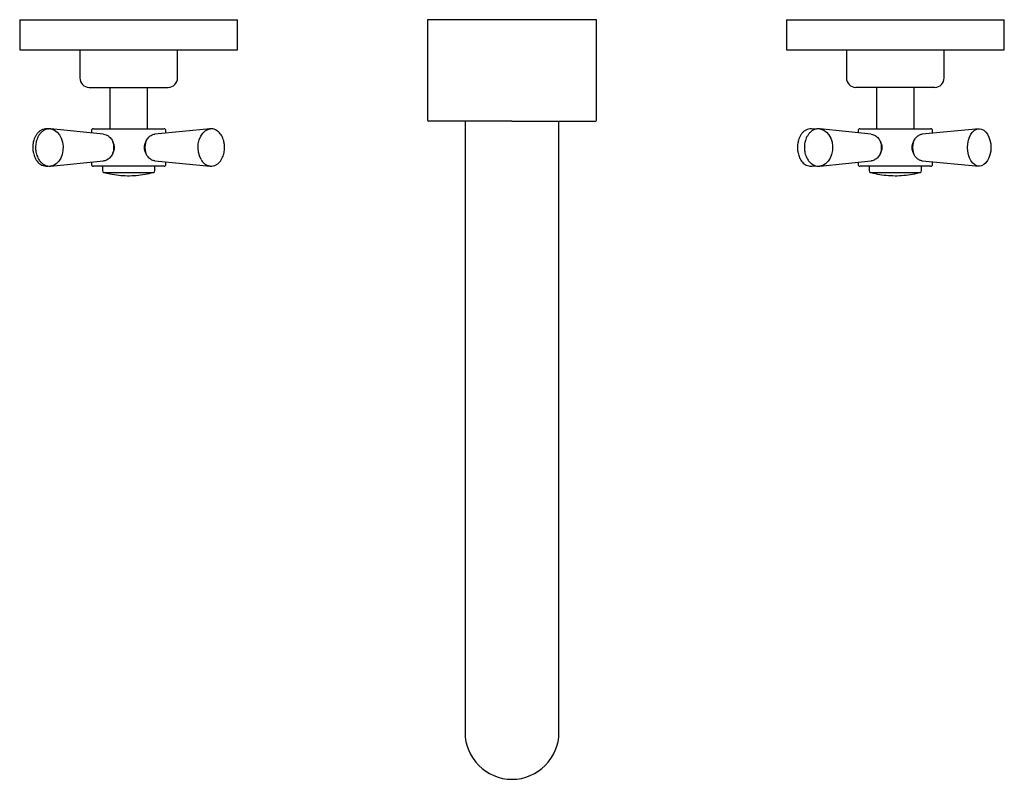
# Model space of a CAD drawing. Header units: millimetres. Extents: x 3794.894 to 3795.156, y 1947.27 to 1947.472.
import ezdxf

# ---------------------------------------------------------------- set-up
doc = ezdxf.new("R2010")
doc.units = ezdxf.units.MM
doc.layers.add('SANINDUSA', color=3, linetype='Continuous')

msp = doc.modelspace()

# ---------------------------------------------------------------- linework, layer by layer
at = {"layer": 'SANINDUSA'}
for p, q in [((3794.893970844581, 1947.472332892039), (3794.893970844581, 1947.464332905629)), ((3794.893970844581, 1947.472332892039), (3794.951970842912, 1947.472332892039)), ((3794.951970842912, 1947.464332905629), (3794.951970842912, 1947.472332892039)), ((3795.002470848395, 1947.472332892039), (3795.002470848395, 1947.445582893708)), ((3795.047470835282, 1947.472332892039), (3795.002470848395, 1947.472332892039)), ((3795.047470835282, 1947.445582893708), (3795.047470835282, 1947.472332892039)), ((3795.097970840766, 1947.472332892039), (3795.097970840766, 1947.464332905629)), ((3795.097970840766, 1947.472332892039), (3795.155970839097, 1947.472332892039)), ((3795.155970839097, 1947.464332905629), (3795.155970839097, 1947.472332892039)), ((3794.893970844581, 1947.464332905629), (3794.951970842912, 1947.464332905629)), ((3794.909970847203, 1947.464332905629), (3794.909970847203, 1947.456832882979)), ((3794.935970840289, 1947.456832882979), (3794.935970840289, 1947.464332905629)), ((3795.097970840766, 1947.464332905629), (3795.155970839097, 1947.464332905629)), ((3795.113970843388, 1947.464332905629), (3795.113970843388, 1947.456832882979)), ((3795.139970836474, 1947.456832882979), (3795.139970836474, 1947.464332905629)), ((3794.917970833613, 1947.454332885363), (3794.917970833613, 1947.443352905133)), ((3794.927970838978, 1947.443352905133), (3794.927970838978, 1947.454332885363)), ((3795.121970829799, 1947.454332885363), (3795.121970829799, 1947.443352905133)), ((3795.131970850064, 1947.443352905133), (3795.131970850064, 1947.454332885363)), ((3795.012470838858, 1947.445332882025), (3795.012470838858, 1947.340332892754)), ((3795.037470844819, 1947.340332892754), (3795.037470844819, 1947.445332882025)), ((3794.901553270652, 1947.443282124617), (3794.901294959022, 1947.443306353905)), ((3794.916305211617, 1947.441924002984), (3794.902185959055, 1947.443304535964)), ((3794.902185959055, 1947.443304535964), (3794.902287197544, 1947.443292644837)), ((3794.913070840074, 1947.442852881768), (3794.913070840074, 1947.442240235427)), ((3794.944646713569, 1947.443306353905), (3794.92994105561, 1947.441925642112)), ((3794.932870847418, 1947.442200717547), (3794.932870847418, 1947.442852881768)), ((3794.944321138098, 1947.443253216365), (3794.944646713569, 1947.443306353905)), ((3795.105850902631, 1947.443198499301), (3795.104656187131, 1947.443307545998)), ((3795.120538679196, 1947.441922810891), (3795.106873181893, 1947.443302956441)), ((3795.106873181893, 1947.443302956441), (3795.10695886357, 1947.44329294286)), ((3795.117070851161, 1947.442852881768), (3795.117070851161, 1947.442273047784)), ((3795.149285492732, 1947.443307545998), (3795.134156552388, 1947.441926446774)), ((3795.136870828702, 1947.442174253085), (3795.136870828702, 1947.442852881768)), ((3794.901294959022, 1947.433399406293), (3794.901561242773, 1947.433424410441)), ((3794.902185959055, 1947.433401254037), (3794.916297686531, 1947.434781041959)), ((3794.902528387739, 1947.433457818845), (3794.902185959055, 1947.433401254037)), ((3794.913070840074, 1947.434465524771), (3794.913070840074, 1947.43385287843)), ((3794.915970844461, 1947.433352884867), (3794.915970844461, 1947.432220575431)), ((3794.929933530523, 1947.434780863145), (3794.944646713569, 1947.433399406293)), ((3794.929970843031, 1947.432220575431), (3794.929970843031, 1947.433352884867)), ((3794.932870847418, 1947.43385287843), (3794.932870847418, 1947.434505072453)), ((3794.944646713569, 1947.433399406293), (3794.944486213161, 1947.433419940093)), ((3795.104656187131, 1947.433398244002), (3795.105826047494, 1947.433505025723)), ((3795.106873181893, 1947.433402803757), (3795.120530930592, 1947.434782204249)), ((3795.107232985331, 1947.433463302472), (3795.106873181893, 1947.433402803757)), ((3795.117070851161, 1947.434432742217), (3795.117070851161, 1947.43385287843)), ((3795.119970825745, 1947.433352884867), (3795.119970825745, 1947.432220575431)), ((3795.133970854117, 1947.432220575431), (3795.133970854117, 1947.433352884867)), ((3795.134149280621, 1947.434779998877), (3795.149285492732, 1947.433398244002)), ((3795.136870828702, 1947.43385287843), (3795.136870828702, 1947.434531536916)), ((3795.149285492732, 1947.433398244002), (3795.149126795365, 1947.433418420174)), ((3794.916339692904, 1947.431738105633), (3794.929601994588, 1947.431738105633)), ((3795.12033968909, 1947.431738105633), (3795.133601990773, 1947.431738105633)), ((3795.012470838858, 1947.340332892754), (3795.012470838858, 1947.282832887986)), ((3795.037470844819, 1947.282832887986), (3795.037470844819, 1947.340332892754))]:
    msp.add_line(p, q, dxfattribs=at)
at = {"layer": 'SANINDUSA', "flags": 128}
for points in [[(3794.902287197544, 1947.443292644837), (3794.902485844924, 1947.443257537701), (3794.903259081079, 1947.442964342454), (3794.903965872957, 1947.442439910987), (3794.904570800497, 1947.441710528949), (3794.905043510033, 1947.440812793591), (3794.905360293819, 1947.439791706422), (3794.905505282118, 1947.438698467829), (3794.905471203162, 1947.437587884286), (3794.905259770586, 1947.436515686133), (3794.904881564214, 1947.435535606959), (3794.904355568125, 1947.434696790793), (3794.903708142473, 1947.434041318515), (3794.90297177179, 1947.433602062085), (3794.902528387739, 1947.433457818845)], [(3794.942234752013, 1947.435163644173), (3794.941809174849, 1947.436090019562), (3794.941537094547, 1947.437129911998), (3794.941432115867, 1947.43823110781), (3794.941499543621, 1947.439338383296), (3794.941735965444, 1947.440396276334), (3794.942129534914, 1947.441351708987), (3794.942660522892, 1947.442156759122), (3794.943302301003, 1947.442771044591), (3794.94402268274, 1947.443163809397), (3794.944321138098, 1947.443253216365)], [(3795.10695886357, 1947.44329294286), (3795.107165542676, 1947.443257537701), (3795.107960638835, 1947.442964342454), (3795.108687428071, 1947.442439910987), (3795.109309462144, 1947.441710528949), (3795.109795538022, 1947.440812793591), (3795.110121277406, 1947.439791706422), (3795.110270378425, 1947.438698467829), (3795.110235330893, 1947.437587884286), (3795.110017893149, 1947.436515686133), (3795.109629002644, 1947.435535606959), (3795.109088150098, 1947.434696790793), (3795.10842242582, 1947.434041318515), (3795.107665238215, 1947.433602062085), (3795.107232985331, 1947.433463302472)]]:
    msp.add_lwpolyline(points, dxfattribs=at)
at = {"layer": 'SANINDUSA'}
for centre, radius, start, end in [((3794.912470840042, 1947.456832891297), 0.0025, 180, 270), ((3794.933470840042, 1947.456832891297), 0.0025, 270, 0), ((3795.116470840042, 1947.456832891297), 0.0025, 180, 270), ((3795.137470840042, 1947.456832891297), 0.0025, 270, 0), ((3794.913570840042, 1947.442852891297), 0.0005000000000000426, 90, 180), ((3794.932370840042, 1947.442852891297), 0.0004999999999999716, 0, 90), ((3795.002720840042, 1947.445582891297), 0.0002499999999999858, 180, 270), ((3795.047220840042, 1947.445582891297), 0.0002499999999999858, 270, 0), ((3795.117570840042, 1947.442852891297), 0.0004999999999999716, 90, 180), ((3795.136370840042, 1947.442852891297), 0.0004999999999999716, 0, 90), ((3794.914254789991, 1947.438352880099), 0.004784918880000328, 341.5861238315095, 18.4138761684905), ((3794.932238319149, 1947.438352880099), 0.004969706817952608, 162.293956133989, 197.706043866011), ((3795.118655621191, 1947.438352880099), 0.004661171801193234, 341.0789525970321, 18.92104740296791), ((3795.136660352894, 1947.438352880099), 0.005123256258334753, 162.8413625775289, 197.1586374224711), ((3794.913570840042, 1947.433852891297), 0.0004999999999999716, 180, 270), ((3794.932370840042, 1947.433852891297), 0.0004999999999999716, 270, 0), ((3794.945160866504, 1947.436616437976), 0.003266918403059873, 206.4040522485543, 258.0820564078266), ((3795.117570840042, 1947.433852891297), 0.0004999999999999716, 180, 270), ((3795.136370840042, 1947.433852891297), 0.0004999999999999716, 270, 0), ((3794.916470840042, 1947.432220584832), 0.0005000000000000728, 180, 254.7929265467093), ((3794.929470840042, 1947.432220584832), 0.0005000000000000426, 285.2070734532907, 0), ((3795.120470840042, 1947.432220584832), 0.0004999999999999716, 180, 254.7929265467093), ((3795.133470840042, 1947.432220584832), 0.0004999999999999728, 285.2070734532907, 0), ((3795.024970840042, 1947.282832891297), 0.0125, 180, 270), ((3795.024970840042, 1947.282832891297), 0.0125, 270, 0)]:
    msp.add_arc(centre, radius, start, end, dxfattribs=at)
msp.add_ellipse((3795.149285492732, 1947.438352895), major_axis=(0, -0.004954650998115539), ratio=0.6303300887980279, dxfattribs=at)
for points, knots in [([(3794.912470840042, 1947.454332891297), (3794.912470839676, 1947.454332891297), (3794.913577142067, 1947.454332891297), (3794.917515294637, 1947.454332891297), (3794.920186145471, 1947.454332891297), (3794.922970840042, 1947.454332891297)], [0, 0, 0, 0, 0.5, 0.5, 1, 1, 1, 1]), ([(3794.922970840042, 1947.454332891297), (3794.925755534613, 1947.454332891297), (3794.928426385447, 1947.454332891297), (3794.932364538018, 1947.454332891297), (3794.933470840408, 1947.454332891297), (3794.933470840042, 1947.454332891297)], [0, 0, 0, 0, 0.5, 0.5, 1, 1, 1, 1]), ([(3795.126970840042, 1947.454332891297), (3795.126877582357, 1947.454332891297), (3795.126691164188, 1947.454332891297), (3795.126411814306, 1947.454332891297), (3795.126132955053, 1947.454332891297), (3795.125854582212, 1947.454332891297), (3795.125407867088, 1947.454332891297), (3795.124795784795, 1947.454332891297), (3795.123995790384, 1947.454332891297), (3795.123182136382, 1947.454332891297), (3795.122340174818, 1947.454332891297), (3795.121494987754, 1947.454332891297), (3795.120646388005, 1947.454332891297), (3795.119819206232, 1947.454332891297), (3795.119033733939, 1947.454332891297), (3795.118312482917, 1947.454332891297), (3795.117679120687, 1947.454332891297), (3795.11724601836, 1947.454332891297), (3795.116964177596, 1947.454332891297), (3795.116786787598, 1947.454332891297), (3795.116646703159, 1947.454332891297), (3795.116546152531, 1947.454332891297), (3795.116482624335, 1947.454332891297), (3795.116474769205, 1947.454332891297), (3795.116470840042, 1947.454332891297)], [0, 0, 0, 0, 0.01696777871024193, 0.03391787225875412, 0.05086229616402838, 0.06781307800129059, 0.08478223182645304, 0.1327228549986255, 0.1807025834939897, 0.2347362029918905, 0.2888058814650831, 0.3476402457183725, 0.4096958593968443, 0.4749256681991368, 0.5432113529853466, 0.6143534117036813, 0.6880645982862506, 0.7639684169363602, 0.802788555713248, 0.8416402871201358, 0.8810605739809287, 0.9205129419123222, 0.9602403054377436, 1, 1, 1, 1]), ([(3795.137470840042, 1947.454332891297), (3795.137469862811, 1947.454332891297), (3795.137467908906, 1947.454332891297), (3795.137452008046, 1947.454332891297), (3795.137426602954, 1947.454332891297), (3795.137379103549, 1947.454332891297), (3795.137294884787, 1947.454332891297), (3795.137155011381, 1947.454332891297), (3795.136977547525, 1947.454332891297), (3795.136695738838, 1947.454332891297), (3795.136262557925, 1947.454332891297), (3795.135629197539, 1947.454332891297), (3795.134907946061, 1947.454332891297), (3795.134122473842, 1947.454332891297), (3795.133295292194, 1947.454332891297), (3795.132446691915, 1947.454332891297), (3795.131601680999, 1947.454332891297), (3795.130759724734, 1947.454332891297), (3795.129946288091, 1947.454332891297), (3795.129146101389, 1947.454332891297), (3795.128472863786, 1947.454332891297), (3795.127902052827, 1947.454332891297), (3795.127436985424, 1947.454332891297), (3795.12712630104, 1947.454332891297), (3795.126970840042, 1947.454332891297)], [0, 0, 0, 0, 0.01987167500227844, 0.03973203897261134, 0.05960048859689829, 0.07949639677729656, 0.118916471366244, 0.1583686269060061, 0.1971885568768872, 0.2360400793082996, 0.3119434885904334, 0.3856542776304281, 0.4567959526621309, 0.5250812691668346, 0.5903107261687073, 0.6523660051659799, 0.7112000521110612, 0.7652333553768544, 0.8193027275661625, 0.8672430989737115, 0.9152225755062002, 0.9434756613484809, 0.9717162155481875, 1, 1, 1, 1]), ([(3794.913572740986, 1947.443352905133), (3794.913619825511, 1947.443352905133), (3794.913713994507, 1947.443352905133), (3794.914312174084, 1947.443352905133), (3794.915199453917, 1947.443352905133), (3794.916039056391, 1947.443352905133), (3794.91645885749, 1947.443352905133)], [0, 0, 0, 0, 0.2499999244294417, 0.4999995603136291, 0.7499998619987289, 1, 1, 1, 1]), ([(3794.91645885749, 1947.443352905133), (3794.916926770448, 1947.443352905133), (3794.91786259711, 1947.443352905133), (3794.919529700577, 1947.443352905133), (3794.921311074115, 1947.443352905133), (3794.923161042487, 1947.443352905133), (3794.925002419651, 1947.443352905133), (3794.926766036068, 1947.443352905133), (3794.928383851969, 1947.443352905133), (3794.929793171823, 1947.443352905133), (3794.930942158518, 1947.443352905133), (3794.931777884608, 1947.443352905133), (3794.932301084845, 1947.443352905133), (3794.932346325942, 1947.443352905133), (3794.932368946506, 1947.443352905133)], [0, 0, 0, 0, 0.08333337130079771, 0.1666668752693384, 0.2500001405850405, 0.3333333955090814, 0.4166665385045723, 0.4999996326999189, 0.5833333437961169, 0.6666666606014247, 0.7499997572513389, 0.8333333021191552, 0.9166665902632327, 1, 1, 1, 1]), ([(3794.948487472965, 1947.438352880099), (3794.948472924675, 1947.438703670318), (3794.948452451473, 1947.439197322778), (3794.948317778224, 1947.439901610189), (3794.948158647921, 1947.44048033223), (3794.947899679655, 1947.441120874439), (3794.947559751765, 1947.441726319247), (3794.947134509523, 1947.44227477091), (3794.946628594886, 1947.442736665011), (3794.946044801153, 1947.443090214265), (3794.945387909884, 1947.443296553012), (3794.944784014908, 1947.443355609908), (3794.944421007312, 1947.443255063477), (3794.944290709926, 1947.443218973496)], [0, 0, 0, 0, 0.1239977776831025, 0.1744969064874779, 0.2575654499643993, 0.3428218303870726, 0.4334447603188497, 0.5273375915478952, 0.6240882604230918, 0.7238663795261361, 0.8277371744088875, 0.9381682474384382, 1, 1, 1, 1]), ([(3795.024970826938, 1947.445332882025), (3795.024066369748, 1947.445332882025), (3795.022229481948, 1947.445332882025), (3795.019475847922, 1947.445332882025), (3795.016957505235, 1947.445332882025), (3795.014718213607, 1947.445332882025), (3795.012101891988, 1947.445332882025), (3795.009720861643, 1947.445332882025), (3795.0076699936, 1947.445332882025), (3795.006324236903, 1947.445332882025), (3795.005180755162, 1947.445332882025), (3795.004160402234, 1947.445332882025), (3795.003351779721, 1947.445332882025), (3795.002817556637, 1947.445332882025), (3795.002752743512, 1947.445332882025), (3795.002720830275, 1947.445332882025)], [0, 0, 0, 0, 0.07764302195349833, 0.157687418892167, 0.2399932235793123, 0.3043244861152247, 0.3686715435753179, 0.4999120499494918, 0.5656123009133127, 0.6313282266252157, 0.6956597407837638, 0.7600064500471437, 0.8422988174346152, 0.9223497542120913, 1, 1, 1, 1]), ([(3795.024970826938, 1947.445332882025), (3795.025875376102, 1947.445332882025), (3795.02771243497, 1947.445332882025), (3795.03046604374, 1947.445332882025), (3795.032984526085, 1947.445332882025), (3795.035223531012, 1947.445332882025), (3795.037180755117, 1947.445332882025), (3795.039025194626, 1947.445332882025), (3795.041298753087, 1947.445332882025), (3795.043233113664, 1947.445332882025), (3795.044760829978, 1947.445332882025), (3795.045781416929, 1947.445332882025), (3795.046589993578, 1947.445332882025), (3795.047124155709, 1947.445332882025), (3795.047188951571, 1947.445332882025), (3795.047220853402, 1947.445332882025)], [0, 0, 0, 0, 0.07765062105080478, 0.1577015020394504, 0.2399939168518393, 0.3043404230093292, 0.3686721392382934, 0.4343879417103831, 0.5000883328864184, 0.6313286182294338, 0.6956750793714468, 0.7600063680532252, 0.8423121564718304, 0.9223633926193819, 1, 1, 1, 1]), ([(3795.117605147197, 1947.443352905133), (3795.117594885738, 1947.443352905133), (3795.11754426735, 1947.443352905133), (3795.117812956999, 1947.443352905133), (3795.11842034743, 1947.443352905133), (3795.119367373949, 1947.443352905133), (3795.120232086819, 1947.443352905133), (3795.120664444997, 1947.443352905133)], [0, 0, 0, 0, 0.05976757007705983, 0.294825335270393, 0.5298837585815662, 0.7649409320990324, 1, 1, 1, 1]), ([(3795.120664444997, 1947.443352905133), (3795.121144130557, 1947.443352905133), (3795.122103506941, 1947.443352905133), (3795.123794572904, 1947.443352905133), (3795.125590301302, 1947.443352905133), (3795.127443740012, 1947.443352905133), (3795.129277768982, 1947.443352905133), (3795.131023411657, 1947.443352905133), (3795.132613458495, 1947.443352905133), (3795.13398583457, 1947.443352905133), (3795.135091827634, 1947.443352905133), (3795.135873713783, 1947.443352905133), (3795.136317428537, 1947.443352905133), (3795.136330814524, 1947.443352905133), (3795.136336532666, 1947.443352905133)], [0, 0, 0, 0, 0.08513674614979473, 0.1702744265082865, 0.2554118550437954, 0.3405495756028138, 0.4256867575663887, 0.5108236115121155, 0.5959608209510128, 0.6810982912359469, 0.7662353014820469, 0.851373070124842, 0.9365104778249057, 0.9999999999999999, 0.9999999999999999, 0.9999999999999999, 0.9999999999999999]), ([(3794.901628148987, 1947.443244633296), (3794.90160216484, 1947.443253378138), (3794.901346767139, 1947.443339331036), (3794.900808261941, 1947.44333113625), (3794.900078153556, 1947.443176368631), (3794.899398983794, 1947.442806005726), (3794.89882159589, 1947.442298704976), (3794.898346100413, 1947.441679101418), (3794.897981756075, 1947.440997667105), (3794.897739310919, 1947.440341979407), (3794.897581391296, 1947.439712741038), (3794.897476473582, 1947.439069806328), (3794.897462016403, 1947.438604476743), (3794.897454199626, 1947.438352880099)], [0, 0, 0, 0, 0.01255911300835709, 0.1234432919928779, 0.2454742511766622, 0.3568793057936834, 0.4670375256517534, 0.5738168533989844, 0.673875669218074, 0.7664923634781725, 0.8346085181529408, 0.9105753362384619, 0.9999999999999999, 0.9999999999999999, 0.9999999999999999, 0.9999999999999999]), ([(3794.902293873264, 1947.44327997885), (3794.902080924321, 1947.443299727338), (3794.901596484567, 1947.443344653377), (3794.900871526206, 1947.443156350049), (3794.90017165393, 1947.44278371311), (3794.899575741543, 1947.4422640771), (3794.899086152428, 1947.44163428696), (3794.898715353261, 1947.440947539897), (3794.898470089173, 1947.440289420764), (3794.898310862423, 1947.439656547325), (3794.898210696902, 1947.439028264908), (3794.898197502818, 1947.438581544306), (3794.898190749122, 1947.438352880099)], [0, 0, 0, 0, 0.09964751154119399, 0.2266891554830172, 0.3422496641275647, 0.4565128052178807, 0.5674123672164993, 0.6712762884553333, 0.7651297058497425, 0.8360682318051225, 0.9160877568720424, 1, 1, 1, 1]), ([(3794.916300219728, 1947.441893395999), (3794.91652114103, 1947.441863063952), (3794.917025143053, 1947.441793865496), (3794.917705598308, 1947.441334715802), (3794.918348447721, 1947.440694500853), (3794.91862616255, 1947.440177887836), (3794.918794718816, 1947.439864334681)], [0, 0, 0, 0, 0.2324624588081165, 0.5303316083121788, 0.7149394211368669, 1, 1, 1, 1]), ([(3794.927504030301, 1947.439864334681), (3794.927696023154, 1947.440218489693), (3794.928080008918, 1947.440926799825), (3794.928937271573, 1947.441608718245), (3794.929601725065, 1947.441940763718), (3794.92990796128, 1947.441908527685), (3794.929941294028, 1947.441905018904)], [0, 0, 0, 0, 0.3217206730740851, 0.6434414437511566, 0.9611898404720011, 1, 1, 1, 1]), ([(3795.105000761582, 1947.443244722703), (3795.104980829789, 1947.443251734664), (3795.104739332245, 1947.443336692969), (3795.10422142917, 1947.443332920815), (3795.103510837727, 1947.443186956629), (3795.102848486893, 1947.442824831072), (3795.102285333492, 1947.442325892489), (3795.101821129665, 1947.44171504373), (3795.101461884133, 1947.441038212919), (3795.10122094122, 1947.440382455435), (3795.101063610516, 1947.439752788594), (3795.100955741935, 1947.439097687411), (3795.100940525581, 1947.438619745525), (3795.100932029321, 1947.438352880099)], [0, 0, 0, 0, 0.00987018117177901, 0.1195890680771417, 0.240762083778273, 0.3517755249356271, 0.4615494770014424, 0.5678343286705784, 0.6674451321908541, 0.7614653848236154, 0.830064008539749, 0.9051139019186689, 1, 1, 1, 1]), ([(3795.106963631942, 1947.443282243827), (3795.106738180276, 1947.443301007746), (3795.106234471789, 1947.443342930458), (3795.105486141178, 1947.443146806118), (3795.104770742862, 1947.442766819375), (3795.104161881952, 1947.442240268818), (3795.103662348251, 1947.441603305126), (3795.103287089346, 1947.440913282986), (3795.103039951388, 1947.440253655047), (3795.10287972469, 1947.439618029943), (3795.102782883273, 1947.438999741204), (3795.102770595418, 1947.438565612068), (3795.102764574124, 1947.438352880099)], [0, 0, 0, 0, 0.103407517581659, 0.2310350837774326, 0.3468937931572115, 0.4614499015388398, 0.5727163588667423, 0.6768737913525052, 0.769458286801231, 0.840777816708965, 0.9219779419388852, 1, 1, 1, 1]), ([(3795.120533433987, 1947.441890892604), (3795.12075615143, 1947.441860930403), (3795.121269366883, 1947.441791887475), (3795.121958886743, 1947.441334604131), (3795.122612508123, 1947.440694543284), (3795.122894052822, 1947.440177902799), (3795.123064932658, 1947.439864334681)], [0, 0, 0, 0, 0.2293084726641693, 0.5284033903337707, 0.7137706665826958, 1, 1, 1, 1]), ([(3795.131765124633, 1947.439864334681), (3795.131953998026, 1947.440218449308), (3795.132331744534, 1947.440926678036), (3795.133171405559, 1947.441609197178), (3795.133822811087, 1947.441941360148), (3795.134121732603, 1947.441908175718), (3795.134156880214, 1947.441904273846)], [0, 0, 0, 0, 0.3205906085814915, 0.6411807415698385, 0.9578095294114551, 0.9999999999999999, 0.9999999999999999, 0.9999999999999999, 0.9999999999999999]), ([(3794.897454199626, 1947.438352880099), (3794.897468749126, 1947.438002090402), (3794.89748922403, 1947.437508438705), (3794.89762388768, 1947.436804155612), (3794.897783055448, 1947.436225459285), (3794.898041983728, 1947.435584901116), (3794.898381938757, 1947.434979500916), (3794.898807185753, 1947.43443091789), (3794.899313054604, 1947.433969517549), (3794.899897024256, 1947.433614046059), (3794.900553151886, 1947.433415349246), (3794.901055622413, 1947.433344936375), (3794.901319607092, 1947.433409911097), (3794.901350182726, 1947.433417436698)], [0, 0, 0, 0, 0.1301633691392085, 0.1831734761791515, 0.2703694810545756, 0.3598643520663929, 0.4549941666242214, 0.5535555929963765, 0.6551170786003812, 0.7598552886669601, 0.868890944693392, 0.9848144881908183, 1, 1, 1, 1]), ([(3794.898190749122, 1947.438352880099), (3794.89820586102, 1947.438002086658), (3794.89822714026, 1947.437508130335), (3794.898367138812, 1947.436802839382), (3794.898533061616, 1947.436222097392), (3794.898803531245, 1947.435578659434), (3794.899159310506, 1947.434969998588), (3794.89960493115, 1947.434418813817), (3794.900135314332, 1947.433955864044), (3794.900746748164, 1947.433603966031), (3794.901432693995, 1947.433403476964), (3794.902055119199, 1947.433351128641), (3794.90242632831, 1947.433455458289), (3794.902555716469, 1947.433491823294)], [0, 0, 0, 0, 0.1233436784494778, 0.1736816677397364, 0.2565533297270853, 0.3417722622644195, 0.4325062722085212, 0.5266799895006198, 0.6239058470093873, 0.7243683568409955, 0.8291130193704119, 0.9404358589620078, 1, 1, 1, 1]), ([(3794.918794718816, 1947.439864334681), (3794.918902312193, 1947.439546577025), (3794.919117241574, 1947.438911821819), (3794.919128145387, 1947.437846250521), (3794.91890865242, 1947.437184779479), (3794.918794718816, 1947.436841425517)], [0, 0, 0, 0, 0.3252711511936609, 0.6497642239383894, 1, 1, 1, 1]), ([(3794.927504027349, 1947.436841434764), (3794.927402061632, 1947.437077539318), (3794.927327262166, 1947.437323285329), (3794.927226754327, 1947.437831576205), (3794.927201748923, 1947.438093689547), (3794.927201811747, 1947.43861307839), (3794.927227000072, 1947.438875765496), (3794.92732737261, 1947.439382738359), (3794.927402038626, 1947.439628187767), (3794.927504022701, 1947.439864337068)], [0, 0, 0, 0, 0.25, 0.25, 0.5, 0.5, 0.75, 0.75, 1, 1, 1, 1]), ([(3794.944470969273, 1947.433431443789), (3794.944682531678, 1947.433408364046), (3794.945156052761, 1947.433356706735), (3794.945864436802, 1947.433535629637), (3794.946542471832, 1947.433898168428), (3794.947120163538, 1947.434407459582), (3794.947595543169, 1947.435026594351), (3794.947959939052, 1947.435708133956), (3794.948202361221, 1947.436363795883), (3794.948360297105, 1947.436993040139), (3794.948465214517, 1947.437635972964), (3794.948479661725, 1947.438101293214), (3794.948487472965, 1947.438352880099)], [0, 0, 0, 0, 0.1010701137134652, 0.2262161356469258, 0.340464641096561, 0.4534347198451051, 0.5629412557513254, 0.6655548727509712, 0.7605318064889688, 0.8303904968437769, 0.9082964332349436, 1, 1, 1, 1]), ([(3795.100932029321, 1947.438352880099), (3795.100946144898, 1947.438002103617), (3795.10096599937, 1947.437508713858), (3795.101096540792, 1947.436805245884), (3795.101250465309, 1947.43622813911), (3795.101500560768, 1947.435589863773), (3795.101828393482, 1947.43498702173), (3795.102238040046, 1947.434440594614), (3795.102725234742, 1947.433980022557), (3795.103288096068, 1947.433623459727), (3795.103922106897, 1947.43341981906), (3795.10441519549, 1947.433345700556), (3795.104677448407, 1947.433409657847), (3795.104713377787, 1947.433418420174)], [0, 0, 0, 0, 0.1305467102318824, 0.1836223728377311, 0.270880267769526, 0.3603028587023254, 0.4552315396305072, 0.5534589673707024, 0.6545255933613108, 0.7585862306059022, 0.8667590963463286, 0.98174562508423, 1, 1, 1, 1]), ([(3795.102764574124, 1947.438352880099), (3795.10278006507, 1947.438002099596), (3795.102801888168, 1947.43750793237), (3795.102945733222, 1947.436801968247), (3795.103116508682, 1947.436219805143), (3795.103395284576, 1947.435574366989), (3795.103762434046, 1947.4349633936), (3795.104222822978, 1947.43441033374), (3795.104770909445, 1947.433946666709), (3795.105402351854, 1947.433596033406), (3795.106109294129, 1947.433399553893), (3795.10674761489, 1947.433352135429), (3795.107127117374, 1947.433459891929), (3795.107258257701, 1947.433497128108)], [0, 0, 0, 0, 0.1227466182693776, 0.1729211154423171, 0.2555594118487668, 0.3406642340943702, 0.4313812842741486, 0.5256621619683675, 0.6231282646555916, 0.7239707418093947, 0.8292021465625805, 0.9409793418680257, 1, 1, 1, 1]), ([(3795.123064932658, 1947.439864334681), (3795.123173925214, 1947.439546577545), (3795.123391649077, 1947.438911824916), (3795.123402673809, 1947.437846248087), (3795.1231803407, 1947.437184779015), (3795.123064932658, 1947.436841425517)], [0, 0, 0, 0, 0.3252718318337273, 0.6497640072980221, 1, 1, 1, 1]), ([(3795.131765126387, 1947.436841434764), (3795.131664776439, 1947.437077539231), (3795.131591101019, 1947.437323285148), (3795.131492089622, 1947.437831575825), (3795.131467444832, 1947.438093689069), (3795.131467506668, 1947.43861307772), (3795.131492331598, 1947.438875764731), (3795.131591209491, 1947.439382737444), (3795.131664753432, 1947.439628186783), (3795.131765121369, 1947.439864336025)], [0, 0, 0, 0, 0.25, 0.25, 0.5, 0.5, 0.75, 0.75, 1, 1, 1, 1]), ([(3794.918794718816, 1947.436841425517), (3794.918599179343, 1947.436488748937), (3794.918208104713, 1947.435783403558), (3794.917322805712, 1947.435079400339), (3794.916656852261, 1947.434808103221), (3794.916329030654, 1947.434787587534), (3794.916297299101, 1947.434785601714)], [0, 0, 0, 0, 0.3232604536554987, 0.646513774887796, 0.9657842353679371, 0.9999999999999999, 0.9999999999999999, 0.9999999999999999, 0.9999999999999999]), ([(3794.929937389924, 1947.434826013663), (3794.929814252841, 1947.4348277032), (3794.929432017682, 1947.434832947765), (3794.928708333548, 1947.435245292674), (3794.927968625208, 1947.43593960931), (3794.927642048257, 1947.436573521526), (3794.927504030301, 1947.436841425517)], [0, 0, 0, 0, 0.1380346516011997, 0.4284793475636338, 0.7584639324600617, 1, 1, 1, 1]), ([(3795.123064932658, 1947.436841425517), (3795.122866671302, 1947.436488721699), (3795.122470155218, 1947.435783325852), (3795.121569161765, 1947.435079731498), (3795.120892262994, 1947.434808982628), (3795.120559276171, 1947.434788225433), (3795.120530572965, 1947.434786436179)], [0, 0, 0, 0, 0.3245927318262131, 0.6491746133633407, 0.969759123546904, 1, 1, 1, 1]), ([(3795.134153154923, 1947.434825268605), (3795.13403083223, 1947.434826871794), (3795.133657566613, 1947.434831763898), (3795.132947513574, 1947.435244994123), (3795.132222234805, 1947.435939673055), (3795.131900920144, 1947.436573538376), (3795.131765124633, 1947.436841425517)], [0, 0, 0, 0, 0.1410781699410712, 0.4304976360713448, 0.7593142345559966, 1, 1, 1, 1]), ([(3794.91645885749, 1947.433352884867), (3794.916169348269, 1947.433352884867), (3794.915552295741, 1947.433352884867), (3794.914757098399, 1947.433352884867), (3794.914083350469, 1947.433352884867), (3794.913635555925, 1947.433352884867), (3794.913616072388, 1947.433352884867), (3794.913607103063, 1947.433352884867)], [0, 0, 0, 0, 0.1653611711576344, 0.3524465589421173, 0.5632530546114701, 0.7989417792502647, 1, 1, 1, 1]), ([(3794.932334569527, 1947.433352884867), (3794.932345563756, 1947.433352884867), (3794.932408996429, 1947.433352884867), (3794.932063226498, 1947.433352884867), (3794.931221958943, 1947.433352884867), (3794.929818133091, 1947.433352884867), (3794.928008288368, 1947.433352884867), (3794.925955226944, 1947.433352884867), (3794.924173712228, 1947.433352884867), (3794.922803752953, 1947.433352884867), (3794.921553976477, 1947.433352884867), (3794.920131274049, 1947.433352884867), (3794.918653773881, 1947.433352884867), (3794.917436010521, 1947.433352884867), (3794.916770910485, 1947.433352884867), (3794.91645885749, 1947.433352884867)], [0, 0, 0, 0, 0.02041963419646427, 0.11781381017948, 0.2210277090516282, 0.32741790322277, 0.4338083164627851, 0.5370223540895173, 0.6344161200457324, 0.6804032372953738, 0.7243324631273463, 0.8056550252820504, 0.8783916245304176, 0.9429435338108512, 0.9999999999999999, 0.9999999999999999, 0.9999999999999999, 0.9999999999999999]), ([(3795.1206644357, 1947.433352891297), (3795.120587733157, 1947.433352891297), (3795.120434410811, 1947.433352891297), (3795.120213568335, 1947.433352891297), (3795.119999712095, 1947.433352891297), (3795.119707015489, 1947.433352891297), (3795.119351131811, 1947.433352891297), (3795.1189408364, 1947.433352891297), (3795.118565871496, 1947.433352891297), (3795.118224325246, 1947.433352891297), (3795.117941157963, 1947.433352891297), (3795.117762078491, 1947.433352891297), (3795.117659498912, 1947.433352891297), (3795.117603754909, 1947.433352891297), (3795.117571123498, 1947.433352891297), (3795.117571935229, 1947.433352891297), (3795.117572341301, 1947.433352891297)], [0, 0, 0, 0, 0.03903502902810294, 0.07802795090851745, 0.117021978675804, 0.1560603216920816, 0.244302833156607, 0.332625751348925, 0.4320842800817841, 0.531616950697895, 0.6428501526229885, 0.7541465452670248, 0.8141706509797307, 0.8742578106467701, 0.9370967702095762, 1, 1, 1, 1]), ([(3795.136369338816, 1947.433352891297), (3795.136367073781, 1947.433352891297), (3795.136362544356, 1947.433352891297), (3795.136346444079, 1947.433352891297), (3795.136323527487, 1947.433352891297), (3795.136282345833, 1947.433352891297), (3795.136211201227, 1947.433352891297), (3795.136052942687, 1947.433352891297), (3795.135770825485, 1947.433352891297), (3795.13529749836, 1947.433352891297), (3795.134690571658, 1947.433352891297), (3795.133959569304, 1947.433352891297), (3795.133120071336, 1947.433352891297), (3795.132192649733, 1947.433352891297), (3795.131201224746, 1947.433352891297), (3795.130171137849, 1947.433352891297), (3795.12912720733, 1947.433352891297), (3795.128092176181, 1947.433352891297), (3795.127085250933, 1947.433352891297), (3795.125833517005, 1947.433352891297), (3795.124664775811, 1947.433352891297), (3795.123596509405, 1947.433352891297), (3795.122891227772, 1947.433352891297), (3795.122239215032, 1947.433352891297), (3795.121722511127, 1947.433352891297), (3795.121305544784, 1947.433352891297), (3795.120977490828, 1947.433352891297), (3795.12076884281, 1947.433352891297), (3795.1206644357, 1947.433352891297)], [0, 0, 0, 0, 0.01221289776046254, 0.02442231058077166, 0.03663779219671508, 0.04886888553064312, 0.07417207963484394, 0.09949898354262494, 0.1516132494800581, 0.2049165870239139, 0.259043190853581, 0.3135910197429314, 0.3681388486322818, 0.422265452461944, 0.4755687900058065, 0.5276830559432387, 0.5782918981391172, 0.6271368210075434, 0.6740206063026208, 0.7188062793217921, 0.8017138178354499, 0.8388109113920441, 0.8759356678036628, 0.9088493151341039, 0.9417929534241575, 0.9611899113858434, 0.9805794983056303, 1, 1, 1, 1]), ([(3794.916390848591, 1947.431746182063), (3794.916929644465, 1947.431603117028), (3794.918217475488, 1947.431261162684), (3794.92031110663, 1947.430962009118), (3794.922643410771, 1947.430816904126), (3794.924989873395, 1947.430900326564), (3794.927289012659, 1947.431177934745), (3794.928775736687, 1947.431540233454), (3794.929499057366, 1947.43171649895)], [0, 0, 0, 0, 0.1260337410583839, 0.3012461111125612, 0.477272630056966, 0.6540907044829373, 0.8317082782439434, 0.9999999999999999, 0.9999999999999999, 0.9999999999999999, 0.9999999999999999]), ([(3795.120455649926, 1947.431733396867), (3795.12087091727, 1947.431618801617), (3795.122029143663, 1947.431299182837), (3795.123988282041, 1947.430999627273), (3795.126309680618, 1947.430824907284), (3795.128656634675, 1947.430869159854), (3795.130997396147, 1947.431153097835), (3795.132619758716, 1947.431443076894), (3795.133435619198, 1947.431699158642), (3795.133496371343, 1947.431718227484)], [0, 0, 0, 0, 0.0979041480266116, 0.2730654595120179, 0.449402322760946, 0.626903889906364, 0.8055914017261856, 0.9855235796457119, 0.9999999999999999, 0.9999999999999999, 0.9999999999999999, 0.9999999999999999])]:
    msp.add_open_spline(points, degree=3, knots=knots, dxfattribs=at)

doc.saveas('drawing.dxf')
